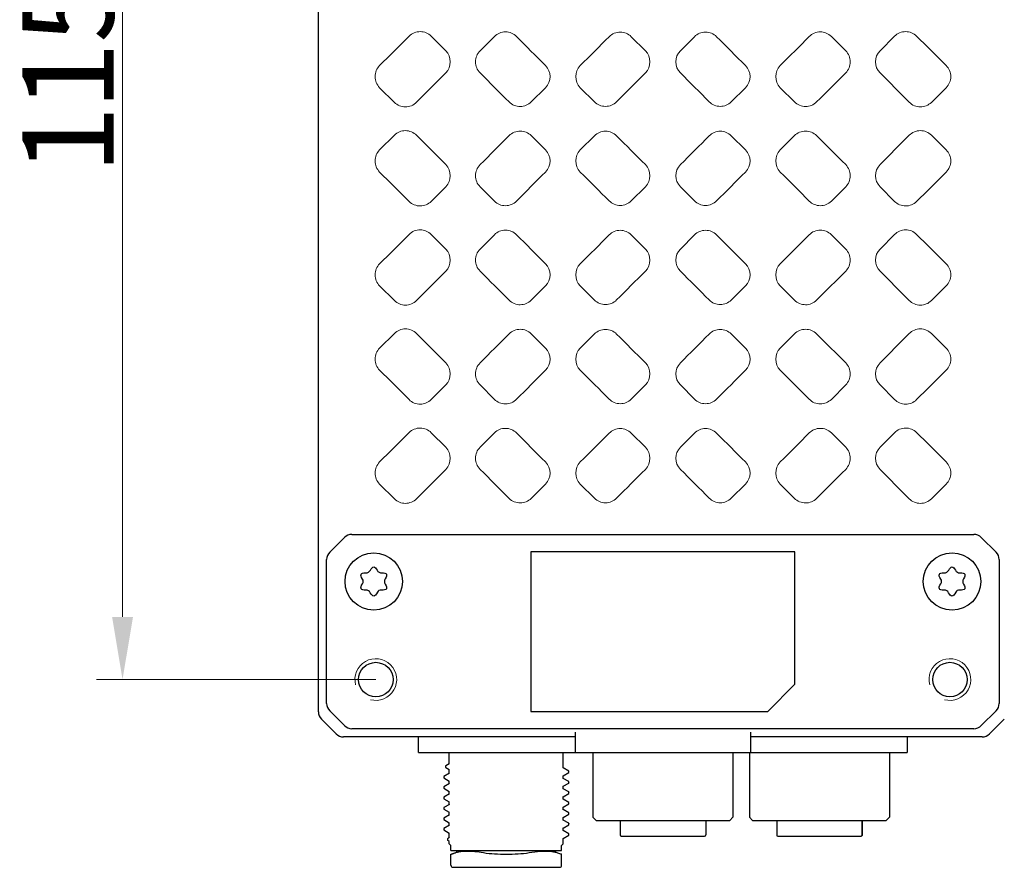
# Model space of a CAD drawing. Header units: millimetres. Extents: x -89 to 505, y -50 to 370.
# Tile 5 of 7: x 330 to 424, y 95 to 176. Entities that reach past the tile are written whole.
import ezdxf

# ---------------------------------------------------------------- set-up
doc = ezdxf.new("R2010")
doc.units = ezdxf.units.MM
doc.header["$LTSCALE"] = 16.335
doc.header["$PDMODE"] = 3
doc.header["$PDSIZE"] = 8
doc.layers.get('0').update_dxf_attribs({"linetype": 'CONTINUOUS'})
doc.layers.get('Defpoints').update_dxf_attribs({"linetype": 'CONTINUOUS'})
for name, color, linetype in [('D-01-36-26-0DXF_CONTINUOUS_LINE', 7, 'CONTINUOUS'), ('DRW0001_DXF_DIMENSION', 7, 'CONTINUOUS'), ('M12A-08PFFS-DXF_CONTINUOUS_LINE', 7, 'CONTINUOUS'), ('M12A-12PMMS-DXF_CONTINUOUS_LINE', 7, 'CONTINUOUS'), ('M12B-05PFFC-DXF_CONTINUOUS_LINE', 7, 'CONTINUOUS'), ('SC-PM3X7_5T1DXF_CONTINUOUS_LINE', 7, 'CONTINUOUS')]:
    doc.layers.add(name, color=color, linetype=linetype)
doc.styles.get("Standard").update_dxf_attribs({"font": 'simfang.ttf', "height": 9})
doc.dimstyles.new('DIMSTYLE_1', dxfattribs={"dimtxt": 9, "dimasz": 6, "dimexe": 2.5, "dimexo": 0, "dimgap": 0.75, "dimtad": 1, "dimdsep": 46, "dimtxsty": 'STANDARD', "dimblk": '_FILLED', "dimcen": 0, "dimclrd": 8, "dimclre": 8, "dimclrt": 7, "dimadec": 0, "dimazin": 0, "dimtp": 0.001, "dimtm": 0.001, "dimtfac": 1, "dimtofl": 0, "dimtmove": 0, "dimatfit": 3, "dimldrblk": '_FILLED', "dimfxl": 1, "dimtolj": 1, "dimlwd": 15, "dimlwe": 15, "dimarcsym": 0})

# ---------------------------------------------------------------- blocks, each defined once
blk = doc.blocks.new('_FILLED')
at = {"color": 0, "linetype": 'ByBlock'}
blk.add_solid([(0, 0), (-1, 0.167), (-1, -0.167)], dxfattribs=at)
blk = doc.blocks.new('*D6')
at = {"layer": 'Defpoints', "color": 0, "linetype": 'Continuous', "transparency": 16777216}
for p in [(363.872, 227.812), (339.608, 112.812), (363.872, 112.812)]:
    blk.add_point(p, dxfattribs=at)
at = {"layer": 'DRW0001_DXF_DIMENSION', "color": 8, "linetype": 'Continuous', "lineweight": 15, "transparency": 16777216}
for p, q in [((363.872, 227.812), (337.108, 227.812)), ((339.608, 221.812), (339.608, 118.812)), ((363.872, 112.812), (337.108, 112.812))]:
    blk.add_line(p, q, dxfattribs=at)
at = {"layer": 'DRW0001_DXF_DIMENSION', "color": 8, "linetype": 'Continuous', "lineweight": 15, "transparency": 16777216, "xscale": 6, "yscale": 6, "zscale": 6}
for p, rotation in [((339.608, 227.812), 90), ((339.608, 112.812), 270)]:
    blk.add_blockref('_FILLED', p, dxfattribs=dict(at, rotation=rotation))
at = {"layer": 'DRW0001_DXF_DIMENSION', "color": 7, "linetype": 'Continuous', "lineweight": 15, "transparency": 16777216, "insert": (329.755, 170.69), "char_height": 9, "attachment_point": 2, "rotation": 90}
blk.add_mtext('\\A1;115', dxfattribs=at)

msp = doc.modelspace()

# ---------------------------------------------------------------- linework, layer by layer
at = {"color": 7, "linetype": 'Continuous', "lineweight": 30}
msp.add_line((370.3718, 99.4457), (370.3718, 99.399), dxfattribs=at)
at = {"layer": 'D-01-36-26-0DXF_CONTINUOUS_LINE', "color": 7, "linetype": 'Continuous', "lineweight": 30}
for p, q in [((358.3717, 109.726), (358.3717, 230.8971)), ((358.3717, 109.7268), (358.3717, 230.8962)), ((359.4509, 125.016), (360.8666, 126.4314)), ((361.5733, 126.7243), (421.1701, 126.7243)), ((421.8768, 126.4314), (423.2925, 125.016)), ((404.0217, 125.0615), (378.7217, 125.0615)), ((378.7217, 125.0615), (378.7217, 109.7615)), ((404.0217, 112.3615), (404.0217, 125.0615)), ((359.158, 110.5132), (359.158, 124.3094)), ((423.5854, 124.3094), (423.5854, 110.5132)), ((401.4217, 109.7615), (404.0217, 112.3615)), ((360.8668, 108.3907), (359.4509, 109.8067)), ((378.7217, 109.7615), (401.4217, 109.7615)), ((423.2925, 109.8067), (421.8765, 108.3907)), ((358.6643, 109.0201), (360.0803, 107.6042)), ((358.6645, 109.019), (360.0795, 107.6043)), ((424.0789, 109.019), (422.6638, 107.6043)), ((421.17, 108.0978), (361.5733, 108.0978)), ((382.9717, 107.3115), (360.7866, 107.3115)), ((382.9717, 107.3115), (360.787, 107.3115)), ((421.9568, 107.3115), (399.7717, 107.3115)), ((421.9564, 107.3115), (399.7717, 107.3115))]:
    msp.add_line(p, q, dxfattribs=at)
at = {"layer": 'D-01-36-26-0DXF_CONTINUOUS_LINE', "color": 7, "linetype": 'Continuous', "lineweight": 15}
for p, q in [((370.5679, 173.0786), (369.1799, 174.4747)), ((375.2345, 174.4534), (373.858, 173.0786)), ((389.693, 173.0786), (388.3444, 174.4303)), ((394.399, 174.4303), (393.0504, 173.0786)), ((408.8854, 173.0786), (407.5089, 174.4534)), ((413.5635, 174.4747), (412.1755, 173.0786)), ((364.2363, 169.5444), (365.6522, 168.1328)), ((378.7622, 168.179), (380.1221, 169.5444)), ((383.4626, 169.5444), (384.8167, 168.1896)), ((397.9267, 168.1896), (399.2807, 169.5444)), ((402.6213, 169.5444), (403.9812, 168.179)), ((417.0912, 168.1328), (418.507, 169.5444)), ((365.6522, 164.9902), (364.2363, 163.5786)), ((380.1221, 163.5786), (378.7622, 164.9441)), ((384.8167, 164.9334), (383.4626, 163.5786)), ((399.2807, 163.5786), (397.9267, 164.9334)), ((403.9812, 164.9441), (402.6213, 163.5786)), ((418.507, 163.5786), (417.0912, 164.9902)), ((369.1799, 158.6483), (370.5679, 160.0444)), ((373.858, 160.0444), (375.2345, 158.6697)), ((388.3444, 158.6927), (389.693, 160.0444)), ((393.0504, 160.0444), (394.399, 158.6927)), ((407.5089, 158.6697), (408.8854, 160.0444)), ((412.1755, 160.0444), (413.5635, 158.6483)), ((370.5679, 154.0786), (369.1799, 155.4747)), ((375.2345, 155.4534), (373.858, 154.0786)), ((389.693, 154.0786), (388.3444, 155.4303)), ((394.399, 155.4303), (393.0504, 154.0786)), ((408.8854, 154.0786), (407.5089, 155.4534)), ((413.5635, 155.4747), (412.1755, 154.0786)), ((364.2363, 150.5444), (365.6522, 149.1328)), ((378.7622, 149.179), (380.1221, 150.5444)), ((383.4626, 150.5444), (384.8167, 149.1896)), ((397.9267, 149.1896), (399.2807, 150.5444)), ((402.6213, 150.5444), (403.9812, 149.179)), ((417.0912, 149.1328), (418.507, 150.5444)), ((365.6522, 145.9902), (364.2363, 144.5786)), ((380.1221, 144.5786), (378.7622, 145.9441)), ((384.8167, 145.9334), (383.4626, 144.5786)), ((399.2807, 144.5786), (397.9267, 145.9334)), ((403.9812, 145.9441), (402.6213, 144.5786)), ((418.507, 144.5786), (417.0912, 145.9902)), ((369.1799, 139.6483), (370.5679, 141.0444)), ((373.858, 141.0444), (375.2345, 139.6697)), ((388.3444, 139.6927), (389.693, 141.0444)), ((393.0504, 141.0444), (394.399, 139.6927)), ((407.5089, 139.6697), (408.8854, 141.0444)), ((412.1755, 141.0444), (413.5635, 139.6483)), ((370.5679, 135.0786), (369.1799, 136.4747)), ((375.2345, 136.4534), (373.858, 135.0786)), ((389.693, 135.0786), (388.3444, 136.4303)), ((394.399, 136.4303), (393.0504, 135.0786)), ((408.8854, 135.0786), (407.5089, 136.4534)), ((413.5635, 136.4747), (412.1755, 135.0786)), ((364.2363, 131.5444), (365.6522, 130.1328)), ((378.7622, 130.179), (380.1221, 131.5444)), ((383.4626, 131.5444), (384.8167, 130.1896)), ((397.9267, 130.1896), (399.2807, 131.5444)), ((402.6213, 131.5444), (403.9812, 130.179)), ((417.0912, 130.1328), (418.507, 131.5444))]:
    msp.add_line(p, q, dxfattribs=at)
at = {"layer": 'D-01-36-26-0DXF_CONTINUOUS_LINE', "color": 7, "linetype": 'Continuous', "lineweight": 30}
for centre in [(363.8717, 112.8115), (418.8717, 112.8115)]:
    msp.add_circle(centre, 1.65, dxfattribs=at)
at = {"layer": 'D-01-36-26-0DXF_CONTINUOUS_LINE', "color": 7, "linetype": 'Continuous', "lineweight": 15}
for centre, radius, start, end in [((387.2855, 173.3759), 1.4943, 44.879346, 135.031883), ((395.4579, 173.3759), 1.4943, 44.968137, 135.120679), ((369.5002, 172.0186), 1.5046, 315.207583, 44.792417), ((374.9155, 172.0186), 1.4973, 134.932327, 225.067673), ((388.6304, 172.0186), 1.501, 315.071391, 44.928609), ((394.113, 172.0186), 1.5009, 135.070496, 224.929504), ((407.8278, 172.0186), 1.4973, 314.932327, 45.067673), ((413.2432, 172.0186), 1.5046, 135.207583, 224.792417), ((365.2913, 170.6044), 1.4955, 134.862183, 225.13785), ((379.0569, 170.6044), 1.5027, 315.139045, 44.860955), ((384.5227, 170.6044), 1.4991, 135.0009, 224.9991), ((398.2207, 170.6044), 1.4991, 315.001679, 44.998321), ((403.6865, 170.6044), 1.5027, 135.139045, 224.860955), ((417.4521, 170.6044), 1.4955, 314.862182, 45.137847), ((385.8736, 169.2459), 1.4943, 224.983501, 315.136007), ((396.8698, 169.2459), 1.4943, 224.864018, 315.016518), ((385.8736, 163.8771), 1.4943, 44.864018, 135.016518), ((396.8698, 163.8771), 1.4943, 44.983501, 135.136007), ((365.2913, 162.5186), 1.4955, 134.862183, 225.13785), ((379.0569, 162.5186), 1.5027, 315.139045, 44.860955), ((384.5227, 162.5186), 1.4991, 135.0009, 224.9991), ((398.2207, 162.5186), 1.4991, 315.001679, 44.998321), ((403.6865, 162.5186), 1.5027, 135.139045, 224.860955), ((417.4521, 162.5186), 1.4955, 314.862182, 45.137847), ((369.5002, 161.1044), 1.5046, 315.207583, 44.792417), ((374.9155, 161.1044), 1.4973, 134.932327, 225.067673), ((388.6304, 161.1044), 1.501, 315.071391, 44.928609), ((394.113, 161.1044), 1.5009, 135.070496, 224.929504), ((407.8278, 161.1044), 1.4973, 314.932327, 45.067673), ((413.2432, 161.1044), 1.5046, 135.207583, 224.792417), ((387.2855, 159.7472), 1.4943, 224.968137, 315.120679), ((395.4579, 159.7472), 1.4943, 224.879345, 315.031883), ((387.2855, 154.3759), 1.4943, 44.879346, 135.031883), ((395.4579, 154.3759), 1.4943, 44.968137, 135.120679), ((369.5002, 153.0186), 1.5046, 315.207583, 44.792417), ((374.9155, 153.0186), 1.4973, 134.932327, 225.067673), ((388.6304, 153.0186), 1.501, 315.071391, 44.928609), ((394.113, 153.0186), 1.5009, 135.070496, 224.929504), ((407.8278, 153.0186), 1.4973, 314.932327, 45.067673), ((413.2432, 153.0186), 1.5046, 135.207583, 224.792417), ((365.2913, 151.6044), 1.4955, 134.862183, 225.13785), ((379.0569, 151.6044), 1.5027, 315.139045, 44.860955), ((384.5227, 151.6044), 1.4991, 135.0009, 224.9991), ((398.2207, 151.6044), 1.4991, 315.001679, 44.998321), ((403.6865, 151.6044), 1.5027, 135.139045, 224.860955), ((417.4521, 151.6044), 1.4955, 314.862182, 45.137847), ((385.8736, 150.2459), 1.4943, 224.983501, 315.136007), ((396.8698, 150.2459), 1.4943, 224.864018, 315.016518), ((385.8736, 144.8771), 1.4943, 44.864018, 135.016518), ((396.8698, 144.8771), 1.4943, 44.983501, 135.136007), ((365.2913, 143.5186), 1.4955, 134.862183, 225.13785), ((379.0569, 143.5186), 1.5027, 315.139045, 44.860955), ((384.5227, 143.5186), 1.4991, 135.0009, 224.9991), ((398.2207, 143.5186), 1.4991, 315.001679, 44.998321), ((403.6865, 143.5186), 1.5027, 135.139045, 224.860955), ((417.4521, 143.5186), 1.4955, 314.862182, 45.137847), ((369.5002, 142.1044), 1.5046, 315.207583, 44.792417), ((374.9155, 142.1044), 1.4973, 134.932327, 225.067673), ((388.6304, 142.1044), 1.501, 315.071391, 44.928609), ((394.113, 142.1044), 1.5009, 135.070496, 224.929504), ((407.8278, 142.1044), 1.4973, 314.932327, 45.067673), ((413.2432, 142.1044), 1.5046, 135.207583, 224.792417), ((387.2855, 140.7472), 1.4943, 224.968137, 315.120679), ((395.4579, 140.7472), 1.4943, 224.879345, 315.031883), ((387.2855, 135.3759), 1.4943, 44.879346, 135.031883), ((395.4579, 135.3759), 1.4943, 44.968137, 135.120679), ((369.5002, 134.0186), 1.5046, 315.207583, 44.792417), ((374.9155, 134.0186), 1.4973, 134.932327, 225.067673), ((388.6304, 134.0186), 1.501, 315.071391, 44.928609), ((394.113, 134.0186), 1.5009, 135.070496, 224.929504), ((407.8278, 134.0186), 1.4973, 314.932327, 45.067673), ((413.2432, 134.0186), 1.5046, 135.207583, 224.792417), ((365.2913, 132.6044), 1.4955, 134.862183, 225.13785), ((379.0569, 132.6044), 1.5027, 315.139045, 44.860955), ((384.5227, 132.6044), 1.4991, 135.0009, 224.9991), ((398.2207, 132.6044), 1.4991, 315.001679, 44.998321), ((403.6865, 132.6044), 1.5027, 135.139045, 224.860955), ((417.4521, 132.6044), 1.4955, 314.862182, 45.137847), ((385.8736, 131.2459), 1.4943, 224.983501, 315.136007), ((396.8698, 131.2459), 1.4943, 224.864018, 315.016518), ((363.8717, 112.8115), 2, 255, 195), ((418.8717, 112.8115), 2, 255, 195)]:
    msp.add_arc(centre, radius, start, end, dxfattribs=at)
at = {"layer": 'D-01-36-26-0DXF_CONTINUOUS_LINE', "color": 7, "linetype": 'Continuous', "lineweight": 30}
for centre, radius, start, end in [((361.5737, 125.7244), 0.9998, 90.022592, 135.003564), ((421.1696, 125.7243), 1, 45.000002, 89.973842), ((360.158, 124.3089), 1, 135, 179.973847), ((422.5855, 124.309), 0.9998, 0.022586, 45.003566), ((360.1579, 110.5137), 0.9998, 180.031315, 225.00284), ((422.5854, 110.5138), 1, 315.000003, 359.965135), ((361.574, 109.0978), 1, 225.000003, 269.965135), ((421.1695, 109.0977), 0.9998, 270.031315, 315.00284)]:
    msp.add_arc(centre, radius, start, end, dxfattribs=at)
for centre, major_axis, ratio, start_param, end_param in [((359.3723, 109.7281), (0.708, 0.708), 0.9987828, -3.9263818, -3.1415927), ((359.372, 109.7264), (-0.8325, -0.5549), 0.9995052, -0.5877156, 0.1974541), ((360.7871, 108.3117), (0.8325, 0.5549), 0.9995052, -2.9441385, -2.1589688), ((360.7882, 108.3121), (0.708, 0.708), 0.9987828, -3.1415927, -2.3568035), ((421.9563, 108.3117), (0.8325, -0.5549), 0.9995052, -0.9826239, -0.1974541)]:
    msp.add_ellipse(centre, major_axis=major_axis, ratio=ratio, start_param=start_param, end_param=end_param, dxfattribs=at)
at = {"layer": 'D-01-36-26-0DXF_CONTINUOUS_LINE', "color": 7, "linetype": 'Continuous', "lineweight": 15}
for points, knots in [([(369.1799, 174.4747), (369.0426, 174.6128), (368.7103, 174.8375), (368.1237, 174.9571), (367.5358, 174.8438), (367.2017, 174.6213), (367.0638, 174.4837)], [0, 0, 0, 0, 0.2501618, 0.5000287, 0.7498561, 1, 1, 1, 1]), ([(377.3506, 174.4475), (377.2132, 174.5855), (376.8806, 174.8098), (376.2938, 174.9284), (375.706, 174.8139), (375.3723, 174.591), (375.2345, 174.4534)], [0, 0, 0, 0, 0.2500675, 0.4999935, 0.749903, 1, 1, 1, 1]), ([(407.5089, 174.4534), (407.3712, 174.5909), (407.0376, 174.8138), (406.4499, 174.9284), (405.863, 174.8099), (405.5303, 174.5855), (405.3928, 174.4475)], [0, 0, 0, 0, 0.2499865, 0.4998752, 0.7498231, 1, 1, 1, 1]), ([(415.6796, 174.4837), (415.5417, 174.6212), (415.2078, 174.8437), (414.62, 174.9571), (414.0333, 174.8376), (413.7009, 174.6129), (413.5635, 174.4747)], [0, 0, 0, 0, 0.2500332, 0.4998406, 0.7497291, 1, 1, 1, 1]), ([(365.6522, 168.1328), (365.7901, 167.9953), (366.1241, 167.7729), (366.7119, 167.6597), (367.2985, 167.7794), (367.6309, 168.0042), (367.7683, 168.1424)], [0, 0, 0, 0, 0.2500441, 0.4998342, 0.7497096, 1, 1, 1, 1]), ([(376.6461, 168.1737), (376.7838, 168.0361), (377.1174, 167.8131), (377.705, 167.6984), (378.292, 167.8167), (378.6247, 168.041), (378.7622, 168.179)], [0, 0, 0, 0, 0.2499812, 0.499881, 0.7498361, 1, 1, 1, 1]), ([(403.9812, 168.179), (404.1186, 168.041), (404.4512, 167.8168), (405.0381, 167.6984), (405.6259, 167.813), (405.9595, 168.036), (406.0973, 168.1737)], [0, 0, 0, 0, 0.2500544, 0.4999877, 0.7499082, 1, 1, 1, 1]), ([(414.9751, 168.1424), (415.1124, 168.0042), (415.4447, 167.7795), (416.0312, 167.6597), (416.6191, 167.7728), (416.9532, 167.9953), (417.0912, 168.1328)], [0, 0, 0, 0, 0.2501814, 0.5000352, 0.7498451, 1, 1, 1, 1]), ([(367.7683, 164.9806), (367.631, 165.1188), (367.2987, 165.3436), (366.7122, 165.4633), (366.1243, 165.3502), (365.7902, 165.1278), (365.6522, 164.9902)], [0, 0, 0, 0, 0.2501814, 0.5000352, 0.7498451, 1, 1, 1, 1]), ([(378.7622, 164.9441), (378.6248, 165.082), (378.2921, 165.3063), (377.7053, 165.4247), (377.1175, 165.31), (376.7838, 165.087), (376.6461, 164.9494)], [0, 0, 0, 0, 0.2500544, 0.4999877, 0.7499082, 1, 1, 1, 1]), ([(406.0973, 164.9494), (405.9596, 165.0869), (405.626, 165.3099), (405.0384, 165.4247), (404.4514, 165.3064), (404.1187, 165.0821), (403.9812, 164.9441)], [0, 0, 0, 0, 0.2499812, 0.499881, 0.7498361, 1, 1, 1, 1]), ([(417.0912, 164.9902), (416.9533, 165.1277), (416.6193, 165.3501), (416.0314, 165.4633), (415.4448, 165.3437), (415.1125, 165.1189), (414.9751, 164.9806)], [0, 0, 0, 0, 0.2500441, 0.4998342, 0.7497096, 1, 1, 1, 1]), ([(367.0638, 158.6393), (367.2017, 158.5018), (367.5356, 158.2793), (368.1234, 158.1659), (368.7101, 158.2854), (369.0425, 158.5101), (369.1799, 158.6483)], [0, 0, 0, 0, 0.2500332, 0.4998406, 0.7497291, 1, 1, 1, 1]), ([(375.2345, 158.6697), (375.3722, 158.5321), (375.7058, 158.3092), (376.2935, 158.1946), (376.8804, 158.3131), (377.2131, 158.5375), (377.3506, 158.6755)], [0, 0, 0, 0, 0.2499865, 0.4998752, 0.7498231, 1, 1, 1, 1]), ([(405.3928, 158.6755), (405.5302, 158.5375), (405.8628, 158.3132), (406.4496, 158.1946), (407.0374, 158.3091), (407.3711, 158.532), (407.5089, 158.6697)], [0, 0, 0, 0, 0.2500675, 0.4999935, 0.749903, 1, 1, 1, 1]), ([(413.5635, 158.6483), (413.7008, 158.5102), (414.0331, 158.2855), (414.6197, 158.1659), (415.2076, 158.2792), (415.5417, 158.5018), (415.6796, 158.6393)], [0, 0, 0, 0, 0.2501618, 0.5000287, 0.7498561, 1, 1, 1, 1]), ([(369.1799, 155.4747), (369.0426, 155.6128), (368.7103, 155.8375), (368.1237, 155.9571), (367.5358, 155.8438), (367.2017, 155.6213), (367.0638, 155.4837)], [0, 0, 0, 0, 0.2501618, 0.5000287, 0.7498561, 1, 1, 1, 1]), ([(377.3506, 155.4475), (377.2132, 155.5855), (376.8806, 155.8098), (376.2938, 155.9284), (375.706, 155.8139), (375.3723, 155.591), (375.2345, 155.4534)], [0, 0, 0, 0, 0.2500675, 0.4999935, 0.749903, 1, 1, 1, 1]), ([(407.5089, 155.4534), (407.3712, 155.5909), (407.0376, 155.8138), (406.4499, 155.9284), (405.863, 155.8099), (405.5303, 155.5855), (405.3928, 155.4475)], [0, 0, 0, 0, 0.2499865, 0.4998752, 0.7498231, 1, 1, 1, 1]), ([(415.6796, 155.4837), (415.5417, 155.6212), (415.2078, 155.8437), (414.62, 155.9571), (414.0333, 155.8376), (413.7009, 155.6129), (413.5635, 155.4747)], [0, 0, 0, 0, 0.2500332, 0.4998406, 0.7497291, 1, 1, 1, 1]), ([(365.6522, 149.1328), (365.7901, 148.9953), (366.1241, 148.7729), (366.7119, 148.6597), (367.2985, 148.7794), (367.6309, 149.0042), (367.7683, 149.1424)], [0, 0, 0, 0, 0.2500441, 0.4998342, 0.7497096, 1, 1, 1, 1]), ([(376.6461, 149.1737), (376.7838, 149.0361), (377.1174, 148.8131), (377.705, 148.6984), (378.292, 148.8167), (378.6247, 149.041), (378.7622, 149.179)], [0, 0, 0, 0, 0.2499812, 0.499881, 0.7498361, 1, 1, 1, 1]), ([(403.9812, 149.179), (404.1186, 149.041), (404.4512, 148.8168), (405.0381, 148.6984), (405.6259, 148.813), (405.9595, 149.036), (406.0973, 149.1737)], [0, 0, 0, 0, 0.2500544, 0.4999877, 0.7499082, 1, 1, 1, 1]), ([(414.9751, 149.1424), (415.1124, 149.0042), (415.4447, 148.7795), (416.0312, 148.6597), (416.6191, 148.7728), (416.9532, 148.9953), (417.0912, 149.1328)], [0, 0, 0, 0, 0.2501814, 0.5000352, 0.7498451, 1, 1, 1, 1]), ([(367.7683, 145.9806), (367.631, 146.1188), (367.2987, 146.3436), (366.7122, 146.4633), (366.1243, 146.3502), (365.7902, 146.1278), (365.6522, 145.9902)], [0, 0, 0, 0, 0.2501814, 0.5000352, 0.7498451, 1, 1, 1, 1]), ([(378.7622, 145.9441), (378.6248, 146.082), (378.2921, 146.3063), (377.7053, 146.4247), (377.1175, 146.31), (376.7838, 146.087), (376.6461, 145.9494)], [0, 0, 0, 0, 0.2500544, 0.4999877, 0.7499082, 1, 1, 1, 1]), ([(406.0973, 145.9494), (405.9596, 146.0869), (405.626, 146.3099), (405.0384, 146.4247), (404.4514, 146.3064), (404.1187, 146.0821), (403.9812, 145.9441)], [0, 0, 0, 0, 0.2499812, 0.499881, 0.7498361, 1, 1, 1, 1]), ([(417.0912, 145.9902), (416.9533, 146.1277), (416.6193, 146.3501), (416.0314, 146.4633), (415.4448, 146.3437), (415.1125, 146.1189), (414.9751, 145.9806)], [0, 0, 0, 0, 0.2500441, 0.4998342, 0.7497096, 1, 1, 1, 1]), ([(367.0638, 139.6393), (367.2017, 139.5018), (367.5356, 139.2793), (368.1234, 139.1659), (368.7101, 139.2854), (369.0425, 139.5101), (369.1799, 139.6483)], [0, 0, 0, 0, 0.2500332, 0.4998406, 0.7497291, 1, 1, 1, 1]), ([(375.2345, 139.6697), (375.3722, 139.5321), (375.7058, 139.3092), (376.2935, 139.1946), (376.8804, 139.3131), (377.2131, 139.5375), (377.3506, 139.6755)], [0, 0, 0, 0, 0.2499865, 0.4998752, 0.7498231, 1, 1, 1, 1]), ([(405.3928, 139.6755), (405.5302, 139.5375), (405.8628, 139.3132), (406.4496, 139.1946), (407.0374, 139.3091), (407.3711, 139.532), (407.5089, 139.6697)], [0, 0, 0, 0, 0.2500675, 0.4999935, 0.749903, 1, 1, 1, 1]), ([(413.5635, 139.6483), (413.7008, 139.5102), (414.0331, 139.2855), (414.6197, 139.1659), (415.2076, 139.2792), (415.5417, 139.5018), (415.6796, 139.6393)], [0, 0, 0, 0, 0.2501618, 0.5000287, 0.7498561, 1, 1, 1, 1]), ([(369.1799, 136.4747), (369.0426, 136.6128), (368.7103, 136.8375), (368.1237, 136.9571), (367.5358, 136.8438), (367.2017, 136.6213), (367.0638, 136.4837)], [0, 0, 0, 0, 0.2501618, 0.5000287, 0.7498561, 1, 1, 1, 1]), ([(377.3506, 136.4475), (377.2132, 136.5855), (376.8806, 136.8098), (376.2938, 136.9284), (375.706, 136.8139), (375.3723, 136.591), (375.2345, 136.4534)], [0, 0, 0, 0, 0.2500675, 0.4999935, 0.749903, 1, 1, 1, 1]), ([(407.5089, 136.4534), (407.3712, 136.5909), (407.0376, 136.8138), (406.4499, 136.9284), (405.863, 136.8099), (405.5303, 136.5855), (405.3928, 136.4475)], [0, 0, 0, 0, 0.2499865, 0.4998752, 0.7498231, 1, 1, 1, 1]), ([(415.6796, 136.4837), (415.5417, 136.6212), (415.2078, 136.8437), (414.62, 136.9571), (414.0333, 136.8376), (413.7009, 136.6129), (413.5635, 136.4747)], [0, 0, 0, 0, 0.2500332, 0.4998406, 0.7497291, 1, 1, 1, 1]), ([(376.6461, 130.1737), (376.7838, 130.0361), (377.1174, 129.8131), (377.705, 129.6984), (378.292, 129.8167), (378.6247, 130.041), (378.7622, 130.179)], [0, 0, 0, 0, 0.2499812, 0.499881, 0.7498361, 1, 1, 1, 1]), ([(403.9812, 130.179), (404.1186, 130.041), (404.4512, 129.8168), (405.0381, 129.6984), (405.6259, 129.813), (405.9595, 130.036), (406.0973, 130.1737)], [0, 0, 0, 0, 0.2500544, 0.4999877, 0.7499082, 1, 1, 1, 1]), ([(365.6522, 130.1328), (365.7901, 129.9953), (366.1241, 129.7729), (366.7119, 129.6597), (367.2985, 129.7794), (367.6309, 130.0042), (367.7683, 130.1424)], [0, 0, 0, 0, 0.2500441, 0.4998342, 0.7497096, 1, 1, 1, 1]), ([(414.9751, 130.1424), (415.1124, 130.0042), (415.4447, 129.7795), (416.0312, 129.6597), (416.6191, 129.7728), (416.9532, 129.9953), (417.0912, 130.1328)], [0, 0, 0, 0, 0.2501814, 0.5000352, 0.7498451, 1, 1, 1, 1])]:
    msp.add_open_spline(points, degree=3, knots=knots, dxfattribs=at)
for points in [[(367.0638, 174.4837), (366.1214, 173.5438), (365.179, 172.6041), (364.2363, 171.6644)], [(380.1221, 171.6644), (379.1981, 172.592), (378.2743, 173.5197), (377.3506, 174.4475)], [(386.2283, 174.4319), (385.3065, 173.5093), (384.3847, 172.5868), (383.4626, 171.6644)], [(399.2807, 171.6644), (398.3587, 172.5868), (397.4368, 173.5093), (396.5151, 174.4319)], [(405.3928, 174.4475), (404.4691, 173.5197), (403.5453, 172.592), (402.6213, 171.6644)], [(418.507, 171.6644), (417.5644, 172.6041), (416.6219, 173.5438), (415.6796, 174.4837)], [(367.7683, 168.1424), (368.7014, 169.0813), (369.6346, 170.02), (370.5679, 170.9586)], [(373.858, 170.9586), (374.7875, 170.0304), (375.7168, 169.1021), (376.6461, 168.1737)], [(386.9328, 168.1917), (387.8528, 169.1141), (388.7728, 170.0364), (389.693, 170.9586)], [(393.0504, 170.9586), (393.9705, 170.0364), (394.8906, 169.1141), (395.8106, 168.1917)], [(406.0973, 168.1737), (407.0266, 169.1021), (407.9559, 170.0304), (408.8854, 170.9586)], [(412.1755, 170.9586), (413.1088, 170.02), (414.042, 169.0813), (414.9751, 168.1424)], [(370.5679, 162.1644), (369.6346, 163.103), (368.7014, 164.0418), (367.7683, 164.9806)], [(376.6461, 164.9494), (375.7168, 164.0209), (374.7875, 163.0926), (373.858, 162.1644)], [(389.693, 162.1644), (388.7728, 163.0866), (387.8528, 164.0089), (386.9328, 164.9313)], [(395.8106, 164.9313), (394.8906, 164.0089), (393.9705, 163.0866), (393.0504, 162.1644)], [(408.8854, 162.1644), (407.9559, 163.0926), (407.0266, 164.0209), (406.0973, 164.9494)], [(414.9751, 164.9806), (414.042, 164.0418), (413.1088, 163.103), (412.1755, 162.1644)], [(364.2363, 161.4586), (365.179, 160.519), (366.1214, 159.5792), (367.0638, 158.6393)], [(377.3506, 158.6755), (378.2743, 159.6033), (379.1981, 160.531), (380.1221, 161.4586)], [(383.4626, 161.4586), (384.3847, 160.5362), (385.3065, 159.6137), (386.2283, 158.6911)], [(396.5151, 158.6911), (397.4368, 159.6137), (398.3587, 160.5362), (399.2807, 161.4586)], [(402.6213, 161.4586), (403.5453, 160.531), (404.4691, 159.6033), (405.3928, 158.6755)], [(415.6796, 158.6393), (416.6219, 159.5792), (417.5644, 160.519), (418.507, 161.4586)], [(367.0638, 155.4837), (366.1214, 154.5438), (365.179, 153.6041), (364.2363, 152.6644)], [(380.1221, 152.6644), (379.1981, 153.592), (378.2743, 154.5197), (377.3506, 155.4475)], [(386.2283, 155.4319), (385.3065, 154.5093), (384.3847, 153.5868), (383.4626, 152.6644)], [(399.2807, 152.6644), (398.3587, 153.5868), (397.4368, 154.5093), (396.5151, 155.4319)], [(405.3928, 155.4475), (404.4691, 154.5197), (403.5453, 153.592), (402.6213, 152.6644)], [(418.507, 152.6644), (417.5644, 153.6041), (416.6219, 154.5438), (415.6796, 155.4837)], [(367.7683, 149.1424), (368.7014, 150.0813), (369.6346, 151.02), (370.5679, 151.9586)], [(373.858, 151.9586), (374.7875, 151.0304), (375.7168, 150.1021), (376.6461, 149.1737)], [(386.9328, 149.1917), (387.8528, 150.1141), (388.7728, 151.0364), (389.693, 151.9586)], [(393.0504, 151.9586), (393.9705, 151.0364), (394.8906, 150.1141), (395.8106, 149.1917)], [(406.0973, 149.1737), (407.0266, 150.1021), (407.9559, 151.0304), (408.8854, 151.9586)], [(412.1755, 151.9586), (413.1088, 151.02), (414.042, 150.0813), (414.9751, 149.1424)], [(370.5679, 143.1644), (369.6346, 144.103), (368.7014, 145.0418), (367.7683, 145.9806)], [(376.6461, 145.9494), (375.7168, 145.0209), (374.7875, 144.0926), (373.858, 143.1644)], [(389.693, 143.1644), (388.7728, 144.0866), (387.8528, 145.0089), (386.9328, 145.9313)], [(395.8106, 145.9313), (394.8906, 145.0089), (393.9705, 144.0866), (393.0504, 143.1644)], [(408.8854, 143.1644), (407.9559, 144.0926), (407.0266, 145.0209), (406.0973, 145.9494)], [(414.9751, 145.9806), (414.042, 145.0418), (413.1088, 144.103), (412.1755, 143.1644)], [(364.2363, 142.4586), (365.179, 141.519), (366.1214, 140.5792), (367.0638, 139.6393)], [(377.3506, 139.6755), (378.2743, 140.6033), (379.1981, 141.531), (380.1221, 142.4586)], [(383.4626, 142.4586), (384.3847, 141.5362), (385.3065, 140.6137), (386.2283, 139.6911)], [(396.5151, 139.6911), (397.4368, 140.6137), (398.3587, 141.5362), (399.2807, 142.4586)], [(402.6213, 142.4586), (403.5453, 141.531), (404.4691, 140.6033), (405.3928, 139.6755)], [(415.6796, 139.6393), (416.6219, 140.5792), (417.5644, 141.519), (418.507, 142.4586)], [(367.0638, 136.4837), (366.1214, 135.5438), (365.179, 134.6041), (364.2363, 133.6644)], [(380.1221, 133.6644), (379.1981, 134.592), (378.2743, 135.5197), (377.3506, 136.4475)], [(386.2283, 136.4319), (385.3065, 135.5093), (384.3847, 134.5868), (383.4626, 133.6644)], [(399.2807, 133.6644), (398.3587, 134.5868), (397.4368, 135.5093), (396.5151, 136.4319)], [(405.3928, 136.4475), (404.4691, 135.5197), (403.5453, 134.592), (402.6213, 133.6644)], [(418.507, 133.6644), (417.5644, 134.6041), (416.6219, 135.5438), (415.6796, 136.4837)], [(367.7683, 130.1424), (368.7014, 131.0813), (369.6346, 132.02), (370.5679, 132.9586)], [(373.858, 132.9586), (374.7875, 132.0304), (375.7168, 131.1021), (376.6461, 130.1737)], [(386.9328, 130.1917), (387.8528, 131.1141), (388.7728, 132.0364), (389.693, 132.9586)], [(393.0504, 132.9586), (393.9705, 132.0364), (394.8906, 131.1141), (395.8106, 130.1917)], [(406.0973, 130.1737), (407.0266, 131.1021), (407.9559, 132.0304), (408.8854, 132.9586)], [(412.1755, 132.9586), (413.1088, 132.02), (414.042, 131.0813), (414.9751, 130.1424)]]:
    msp.add_open_spline(points, degree=3, dxfattribs=at)
at = {"layer": 'M12A-08PFFS-DXF_CONTINUOUS_LINE', "color": 7, "linetype": 'Continuous', "lineweight": 30}
for p, q in [((382.9717, 107.777), (382.9717, 105.8115)), ((399.7717, 107.777), (399.7717, 105.8115)), ((382.9717, 105.8115), (399.7717, 105.8115)), ((384.6717, 105.8115), (384.6717, 99.6115)), ((398.0717, 105.8115), (398.0717, 99.6115)), ((384.9717, 99.3115), (384.6717, 99.6115)), ((384.9717, 99.3115), (397.7717, 99.3115)), ((387.2717, 99.3115), (387.2717, 97.9115)), ((395.4717, 99.3115), (395.4717, 97.9115)), ((397.7717, 99.3115), (398.0717, 99.6115)), ((387.3717, 97.8115), (395.3717, 97.8115))]:
    msp.add_line(p, q, dxfattribs=at)
for centre, start, end in [((387.3717, 97.9115), 180, 270), ((395.3717, 97.9115), 270, 0)]:
    msp.add_arc(centre, 0.1, start, end, dxfattribs=at)
at = {"layer": 'M12A-12PMMS-DXF_CONTINUOUS_LINE', "color": 7, "linetype": 'Continuous', "lineweight": 30}
for p, q in [((367.9717, 105.8115), (367.9717, 107.3115)), ((367.9717, 105.8115), (382.9717, 105.8115)), ((370.9132, 104.7248), (370.9132, 105.8115)), ((381.8302, 104.3366), (381.8302, 105.8115)), ((370.9132, 104.7248), (370.5655, 104.524)), ((370.9202, 103.8446), (370.3782, 103.5313)), ((370.5655, 104.524), (370.5589, 104.5165)), ((370.559, 104.5165), (370.559, 104.3915)), ((370.559, 104.3915), (370.5654, 104.384)), ((370.5654, 104.384), (370.9063, 104.1863)), ((370.9132, 103.8366), (370.9132, 104.1983)), ((381.8232, 103.5785), (382.3651, 103.8917)), ((382.3652, 104.0314), (381.8319, 104.3396)), ((382.3715, 103.899), (382.3651, 103.8917)), ((382.3715, 103.899), (382.3715, 104.024)), ((370.3782, 103.5313), (370.3718, 103.5239)), ((370.3719, 103.524), (370.3719, 103.399)), ((370.3719, 103.399), (370.3782, 103.3917)), ((370.9201, 102.8446), (370.378, 102.5313)), ((370.3782, 103.3917), (370.9115, 103.0834)), ((370.9132, 102.8366), (370.9132, 103.0864)), ((381.8232, 102.5783), (382.3653, 102.8917)), ((381.8302, 103.3366), (381.8302, 103.5864)), ((382.3653, 103.0313), (381.8319, 103.3396)), ((382.3654, 103.0312), (382.3717, 103.0239)), ((382.3716, 102.899), (382.3716, 103.024)), ((370.3779, 102.5312), (370.3716, 102.524)), ((370.3717, 102.524), (370.3717, 102.399)), ((370.378, 102.3918), (370.9115, 102.0834)), ((370.9132, 101.8366), (370.9132, 102.0864)), ((381.8233, 101.5785), (382.3652, 101.8917)), ((381.8302, 102.3366), (381.8302, 102.5864)), ((382.3653, 102.0314), (381.8319, 102.3396)), ((382.3716, 101.8991), (382.3652, 101.8917)), ((382.3716, 101.8991), (382.3716, 102.0241)), ((370.3782, 101.5313), (370.3718, 101.524)), ((370.3719, 101.524), (370.3719, 101.399)), ((370.3719, 101.399), (370.3783, 101.3917)), ((370.9202, 101.8446), (370.3783, 101.5314)), ((370.3783, 101.3917), (370.9115, 101.0834)), ((370.9132, 100.8366), (370.9132, 101.0864)), ((381.8302, 101.3367), (381.8302, 101.5864)), ((382.3654, 101.0313), (381.8319, 101.3397)), ((382.3654, 101.0313), (382.3717, 101.024)), ((382.3716, 100.8991), (382.3716, 101.0241)), ((370.3781, 100.5313), (370.3718, 100.524)), ((370.3719, 100.524), (370.3719, 100.399)), ((370.3719, 100.399), (370.3782, 100.3917)), ((370.9202, 100.8447), (370.3782, 100.5314)), ((370.3782, 100.3917), (370.9115, 100.0835)), ((370.9132, 99.8366), (370.9132, 100.0864)), ((381.8233, 100.5785), (382.3653, 100.8918)), ((381.8302, 100.3366), (381.8302, 100.5864)), ((382.3651, 100.0313), (381.8319, 100.3396)), ((382.3715, 99.899), (382.3715, 100.024)), ((370.378, 99.5312), (370.3717, 99.5239)), ((370.3718, 99.524), (370.3718, 99.4457)), ((370.3718, 99.399), (370.3781, 99.3917)), ((370.9201, 99.8445), (370.3781, 99.5313)), ((370.3781, 99.3917), (370.9115, 99.0834)), ((370.9132, 98.8366), (370.9132, 99.0864)), ((381.8232, 99.5784), (382.3651, 99.8917)), ((381.8302, 99.3366), (381.8302, 99.5864)), ((382.3654, 99.0313), (381.8319, 99.3396)), ((382.3715, 99.899), (382.3651, 99.8917)), ((370.378, 98.5313), (370.3717, 98.524)), ((370.3718, 98.5241), (370.3718, 98.3991)), ((370.9202, 98.8447), (370.3781, 98.5314)), ((370.3782, 98.3917), (370.9115, 98.0834)), ((381.8233, 98.5784), (382.3654, 98.8918)), ((381.8302, 98.3366), (381.8302, 98.5864)), ((382.3651, 98.0314), (381.8319, 98.3396)), ((382.3655, 99.0312), (382.3718, 99.024)), ((382.3717, 98.899), (382.3717, 99.024)), ((370.7385, 97.5394), (370.7319, 97.5318)), ((370.732, 97.5318), (370.732, 97.4068)), ((370.9408, 97.6568), (370.7386, 97.5395)), ((370.9132, 97.2983), (370.7387, 97.399)), ((370.9132, 97.6408), (370.9132, 98.0864)), ((370.9132, 97.0615), (370.9132, 97.2983)), ((381.8232, 97.5784), (382.3651, 97.8917)), ((381.8302, 97.0615), (381.8302, 97.5864)), ((382.3715, 97.899), (382.3651, 97.8917)), ((382.3715, 97.899), (382.3715, 98.024)), ((371.0717, 96.903), (370.9132, 97.0615)), ((371.0717, 96.4115), (371.0717, 96.903)), ((371.0717, 96.4115), (381.6717, 96.4115)), ((371.6217, 96.2497), (371.6217, 96.4115)), ((381.1217, 96.2477), (381.1217, 96.4115)), ((381.6717, 96.903), (381.8302, 97.0615)), ((381.6717, 96.4115), (381.6717, 96.903)), ((371.0717, 95.0115), (371.0717, 96.0731)), ((381.6717, 95.0115), (381.6717, 96.0731)), ((371.2719, 94.8115), (381.4715, 94.8115))]:
    msp.add_line(p, q, dxfattribs=at)
for centre, start, end in [((371.2717, 95.0115), 180, 270), ((381.4717, 95.0115), 270, 0)]:
    msp.add_arc(centre, 0.2, start, end, dxfattribs=at)
for points, knots in [([(382.3651, 104.0313), (382.3661, 104.0308), (382.3688, 104.0291), (382.3715, 104.0262), (382.3716, 104.024)], [0, 0, 0, 0, 0.3366409, 1, 1, 1, 1]), ([(382.3653, 102.8917), (382.3638, 102.8908), (382.3554, 102.8868), (382.3463, 102.8843), (382.339, 102.8824)], [0, 0, 0, 0, 0.1867428, 1, 1, 1, 1]), ([(382.3717, 102.899), (382.3717, 102.8983), (382.3708, 102.895), (382.3676, 102.893), (382.3653, 102.8917)], [0, 0, 0, 0, 0.1874553, 1, 1, 1, 1]), ([(370.372, 102.399), (370.372, 102.3984), (370.3728, 102.3951), (370.3759, 102.3931), (370.3782, 102.3918)], [0, 0, 0, 0, 0.1887857, 1, 1, 1, 1]), ([(382.3653, 102.0313), (382.3663, 102.0308), (382.369, 102.0291), (382.3717, 102.0262), (382.3717, 102.024)], [0, 0, 0, 0, 0.3369166, 1, 1, 1, 1]), ([(382.3653, 100.0313), (382.3662, 100.0307), (382.369, 100.029), (382.3716, 100.0261), (382.3716, 100.0239)], [0, 0, 0, 0, 0.336925, 1, 1, 1, 1]), ([(382.3717, 100.8991), (382.3717, 100.8984), (382.3709, 100.8951), (382.3677, 100.8931), (382.3654, 100.8918)], [0, 0, 0, 0, 0.188227, 1, 1, 1, 1]), ([(370.3717, 98.3991), (370.3717, 98.3984), (370.3725, 98.3951), (370.3757, 98.3931), (370.378, 98.3917)], [0, 0, 0, 0, 0.1881683, 1, 1, 1, 1]), ([(382.3714, 98.899), (382.3714, 98.8984), (382.3707, 98.8951), (382.3675, 98.8931), (382.3652, 98.8918)], [0, 0, 0, 0, 0.188877, 1, 1, 1, 1]), ([(370.7388, 97.399), (370.7377, 97.3996), (370.7349, 97.4014), (370.732, 97.4045), (370.732, 97.4068)], [0, 0, 0, 0, 0.3369093, 1, 1, 1, 1]), ([(382.3652, 98.0313), (382.3662, 98.0308), (382.3689, 98.0291), (382.3716, 98.0262), (382.3716, 98.024)], [0, 0, 0, 0, 0.3367669, 1, 1, 1, 1]), ([(371.0717, 96.0731), (371.0711, 96.0732), (371.0767, 96.0738), (371.0793, 96.0751), (371.0904, 96.0775), (371.1029, 96.0808), (371.12, 96.0853), (371.1499, 96.0935), (371.1967, 96.107), (371.2635, 96.1274), (371.3447, 96.1537), (371.4398, 96.1861), (371.5076, 96.2104), (371.5437, 96.2236)], [0, 0, 0, 0, 0.0039063, 0.0156321, 0.0351892, 0.0625911, 0.0978526, 0.1409891, 0.2508457, 0.3920129, 0.5643169, 0.7672312, 1, 1, 1, 1]), ([(371.5437, 96.2236), (371.6388, 96.2584), (371.8545, 96.3152), (372.075, 96.3446), (372.1953, 96.3553)], [0, 0, 0, 0, 0.4561905, 1, 1, 1, 1]), ([(372.1953, 96.3553), (372.2291, 96.3583), (372.3718, 96.3691), (372.5149, 96.3731), (372.624, 96.3731)], [0, 0, 0, 0, 0.2372812, 1, 1, 1, 1]), ([(372.624, 96.3731), (372.8691, 96.3731), (373.3923, 96.3413), (373.9108, 96.269), (374.1853, 96.2236)], [0, 0, 0, 0, 0.4683696, 1, 1, 1, 1]), ([(374.1853, 96.2236), (374.5377, 96.1652), (375.2665, 96.0901), (375.9978, 96.0731), (376.3717, 96.0731)], [0, 0, 0, 0, 0.4885925, 1, 1, 1, 1]), ([(376.3717, 96.0731), (376.7456, 96.0731), (377.4769, 96.0901), (378.2057, 96.1652), (378.5581, 96.2236)], [0, 0, 0, 0, 0.5114075, 1, 1, 1, 1]), ([(378.5581, 96.2236), (378.9186, 96.2833), (379.4403, 96.3525), (380.1069, 96.3787), (380.4086, 96.3678), (380.5496, 96.3552)], [0, 0, 0, 0, 0.5479909, 0.7877, 1, 1, 1, 1]), ([(380.5496, 96.3552), (380.6696, 96.3445), (380.8896, 96.3148), (381.1048, 96.2583), (381.1997, 96.2236)], [0, 0, 0, 0, 0.5439719, 1, 1, 1, 1]), ([(381.1997, 96.2236), (381.3159, 96.181), (381.4724, 96.128), (381.6313, 96.0823), (381.6717, 96.0731)], [0, 0, 0, 0, 0.7491482, 1, 1, 1, 1])]:
    msp.add_open_spline(points, degree=3, knots=knots, dxfattribs=at)
at = {"layer": 'M12B-05PFFC-DXF_CONTINUOUS_LINE', "color": 7, "linetype": 'Continuous', "lineweight": 30}
for p, q in [((414.7717, 107.3115), (414.7717, 105.8115)), ((399.6717, 105.8115), (399.6717, 99.6115)), ((399.7717, 105.8115), (414.7717, 105.8115)), ((413.0717, 105.8115), (413.0717, 99.6115)), ((399.9717, 99.3115), (399.6717, 99.6115)), ((399.9717, 99.3115), (412.7717, 99.3115)), ((402.2717, 99.3115), (402.2717, 97.9115)), ((410.4611, 97.9115), (410.4611, 99.3115)), ((410.4717, 99.3115), (410.4717, 97.9115)), ((412.7717, 99.3115), (413.0717, 99.6115)), ((402.3717, 97.8115), (410.3638, 97.8115))]:
    msp.add_line(p, q, dxfattribs=at)
for centre, start, end in [((402.3717, 97.9115), 180, 270), ((410.3717, 97.9115), 270, 0)]:
    msp.add_arc(centre, 0.1, start, end, dxfattribs=at)
msp.add_open_spline([(410.4611, 97.9115), (410.4611, 97.8856), (410.4405, 97.8329), (410.3883, 97.8115), (410.3638, 97.8115)], degree=3, knots=[0, 0, 0, 0, 0.5149649, 1, 1, 1, 1], dxfattribs=at)
at = {"layer": 'SC-PM3X7_5T1DXF_CONTINUOUS_LINE', "color": 7, "linetype": 'Continuous', "lineweight": 30}
for centre in [(363.6717, 122.2115), (419.0717, 122.2115)]:
    msp.add_circle(centre, 2.75, dxfattribs=at)
for centre, radius, start, end in [((362.9156, 123.5211), 0.4879, 267.192501, 332.807499), ((364.4124, 123.4944), 0.4622, 206.765774, 273.234226), ((418.3156, 123.5211), 0.4879, 267.192501, 332.807499), ((419.8124, 123.4944), 0.4622, 206.765774, 273.234226), ((362.2988, 122.2115), 0.3722, 325.304312, 34.695688), ((365.1838, 122.2115), 0.4879, 147.192501, 212.807499), ((417.6988, 122.2115), 0.3722, 325.304312, 34.695688), ((420.5838, 122.2115), 0.4879, 147.192501, 212.807499), ((362.931, 120.9286), 0.4622, 26.765774, 93.234226), ((364.3581, 121.0226), 0.3722, 85.304312, 154.695688), ((418.331, 120.9286), 0.4622, 26.765774, 93.234226), ((419.7581, 121.0226), 0.3722, 85.304312, 154.695688)]:
    msp.add_arc(centre, radius, start, end, dxfattribs=at)
for points, knots in [([(363.3496, 123.2981), (363.457, 123.507), (363.6737, 123.7179), (363.8904, 123.5031), (363.9997, 123.2863)], [0, 0, 0, 0, 0.4953946, 1, 1, 1, 1]), ([(418.7496, 123.2981), (418.857, 123.507), (419.0737, 123.7179), (419.2904, 123.5031), (419.3997, 123.2863)], [0, 0, 0, 0, 0.4953946, 1, 1, 1, 1]), ([(362.6048, 122.4234), (362.4494, 122.6478), (362.3563, 122.9602), (362.6571, 123.0452), (362.8917, 123.0337)], [0, 0, 0, 0, 0.5207666, 1, 1, 1, 1]), ([(364.4385, 123.033), (364.6809, 123.0467), (364.9753, 122.9665), (364.901, 122.6733), (364.7737, 122.4759)], [0, 0, 0, 0, 0.5046054, 1, 1, 1, 1]), ([(418.0048, 122.4234), (417.8494, 122.6478), (417.7563, 122.9602), (418.0571, 123.0452), (418.2917, 123.0337)], [0, 0, 0, 0, 0.5207666, 1, 1, 1, 1]), ([(419.8385, 123.033), (420.0809, 123.0467), (420.3753, 122.9665), (420.301, 122.6733), (420.1737, 122.4759)], [0, 0, 0, 0, 0.5046054, 1, 1, 1, 1]), ([(362.9049, 121.39), (362.6625, 121.3763), (362.3555, 121.46), (362.4494, 121.7753), (362.6048, 121.9997)], [0, 0, 0, 0, 0.4838326, 1, 1, 1, 1]), ([(364.7737, 121.9471), (364.901, 121.7497), (364.9778, 121.4467), (364.6606, 121.3711), (364.3886, 121.3935)], [0, 0, 0, 0, 0.4792334, 1, 1, 1, 1]), ([(418.3049, 121.39), (418.0625, 121.3763), (417.7555, 121.46), (417.8494, 121.7753), (418.0048, 121.9997)], [0, 0, 0, 0, 0.4838326, 1, 1, 1, 1]), ([(420.1737, 121.9471), (420.301, 121.7497), (420.3778, 121.4467), (420.0606, 121.3711), (419.7886, 121.3935)], [0, 0, 0, 0, 0.4792334, 1, 1, 1, 1]), ([(364.0217, 121.1816), (363.905, 120.9349), (363.679, 120.6959), (363.453, 120.9199), (363.3436, 121.1367)], [0, 0, 0, 0, 0.5161674, 1, 1, 1, 1]), ([(419.4217, 121.1816), (419.305, 120.9349), (419.079, 120.6959), (418.853, 120.9199), (418.7436, 121.1367)], [0, 0, 0, 0, 0.5161674, 1, 1, 1, 1])]:
    msp.add_open_spline(points, degree=3, knots=knots, dxfattribs=at)

# ---------------------------------------------------------------- dimensions: what is measured, and where the dimension line sits
at = {"layer": 'DRW0001_DXF_DIMENSION', "color": 7, "linetype": 'Continuous', "lineweight": 15}
dim = msp.add_linear_dim(base=(339.6083, 112.8115), p1=(363.8717, 227.8115), p2=(363.8717, 112.8115), angle=270, dimstyle='DIMSTYLE_1', dxfattribs=at)
dim.commit()
dim.dimension.update_dxf_attribs({"geometry": '*D6', "text_midpoint": (339.6083, 170.6903), "dimtype": 160})

doc.saveas('drawing.dxf')
